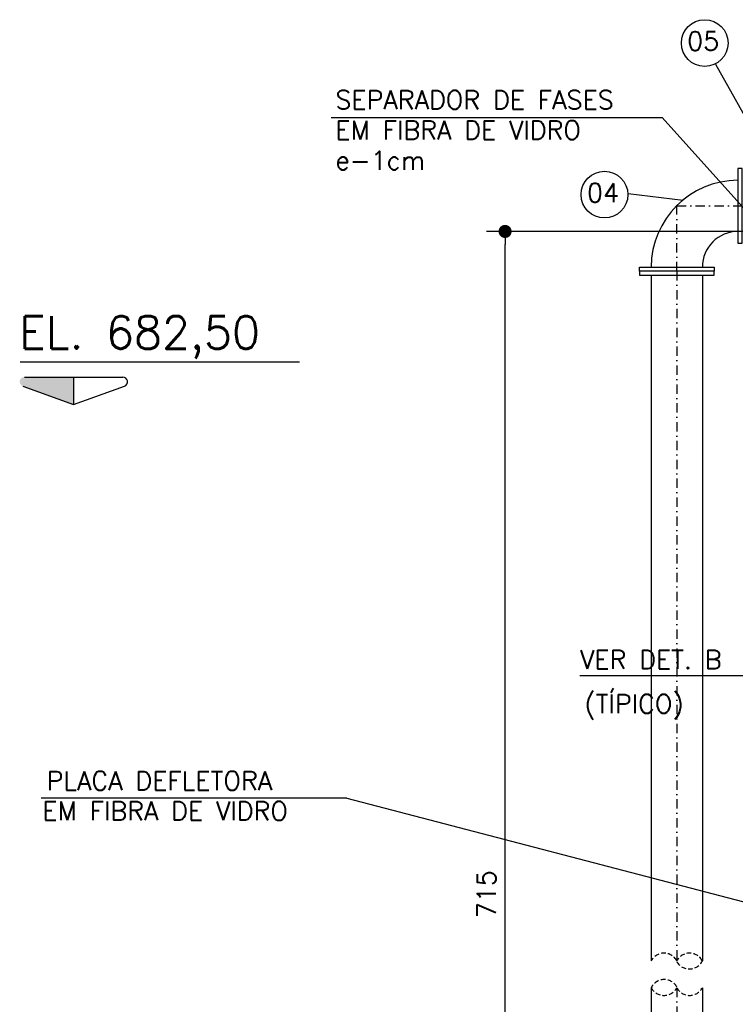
# Model space of a CAD drawing. Extents: x -5331 to -1301, y -1061 to 1809.
# Tile 3 of 25: x -4427 to -4043, y -446 to 82. Entities that reach past the tile are written whole.
import ezdxf

# ---------------------------------------------------------------- set-up
doc = ezdxf.new("R2010")
doc.units = 0
doc.header["$LTSCALE"] = 10
doc.header["$MEASUREMENT"] = 0
for name, pattern in [('CENTERX2', [101.6, 63.5, -12.7, 12.7, -12.7]), ('DASHDOT', [1, 0.5, -0.25, 0, -0.25]), ('HIDDEN', [0.375, 0.25, -0.125])]:
    doc.linetypes.add(name, pattern=pattern)
doc.layers.get('0').update_dxf_attribs({"linetype": 'CONTINUOUS'})
doc.layers.get('DEFPOINTS').update_dxf_attribs({"linetype": 'CONTINUOUS'})
for name, color, linetype in [('BAR-EIXOS', 9, 'DASHDOT'), ('BAR-PECAS', 3, 'CONTINUOUS'), ('EIXO', 7, 'DASHDOT'), ('RELAÇÀO', 2, 'CONTINUOUS')]:
    doc.layers.add(name, color=color, linetype=linetype)
doc.styles.add('ROMANS', font='romans.shx')
doc.dimstyles.new('DIM1', dxfattribs={"dimtxt": 10, "dimasz": 7, "dimexe": 10, "dimexo": 20, "dimgap": 5, "dimtad": 1, "dimdec": 0, "dimzin": 0, "dimdsep": 46, "dimtxsty": 'ROMANS', "dimblk1": 'DOT', "dimblk2": 'DOT', "dimsah": 1, "dimcen": 0, "dimclrd": 9, "dimclre": 9, "dimclrt": 3, "dimadec": 0, "dimazin": 0, "dimtfac": 1e-07, "dimtdec": 0, "dimtix": 1, "dimtmove": 2, "dimatfit": 3, "dimldrblk": 'DOT', "dimfxl": 0, "dimtolj": 1, "dimtzin": 0, "dimlwd": -1, "dimlwe": -1, "dimarcsym": 0})

# ---------------------------------------------------------------- blocks, each defined once
blk = doc.blocks.new('DOT')
at = {"color": 0, "linetype": 'ByBlock'}
blk.add_line((-0.5, 0), (-1, 0), dxfattribs=at)
at = {"color": 0, "linetype": 'ByBlock', "const_width": 0.5}
blk.add_lwpolyline([(-0.25, 0, 1), (0.25, 0, 1)], format="xyb", close=True, dxfattribs=at)
blk = doc.blocks.new('*D124')
at = {"color": 9}
for p, q in [((-4033.4, -31.58), (-4176.46, -31.58)), ((-4166.46, -734.58), (-4166.46, -38.58)), ((-4033.4, -741.58), (-4176.46, -741.58))]:
    blk.add_line(p, q, dxfattribs=at)
at = {"layer": 'DEFPOINTS', "color": 0}
for p in [(-4166.46, -31.58), (-4013.4, -31.58), (-4013.4, -741.58)]:
    blk.add_point(p, dxfattribs=at)
at = {"color": 9, "xscale": 7, "yscale": 7, "zscale": 7}
for p, rotation in [((-4166.46, -31.58), 90), ((-4166.46, -741.58), 270)]:
    blk.add_blockref('DOT', p, dxfattribs=dict(at, rotation=rotation))
at = {"color": 3, "insert": (-4176.46, -386.58), "char_height": 10, "attachment_point": 5, "rotation": 90, "style": 'ROMANS'}
blk.add_mtext('\\A1;715', dxfattribs=at)
blk = doc.blocks.new('_DOT')
at = {"color": 0, "linetype": 'ByBlock'}
blk.add_line((-0.5, 0), (-1, 0), dxfattribs=at)
at = {"color": 0, "linetype": 'ByBlock', "const_width": 0.5}
blk.add_lwpolyline([(-0.25, 0, 1), (0.25, 0, 1)], format="xyb", close=True, dxfattribs=at)
blk = doc.blocks.new('BB-1-CC01-N10-D250-S0')
at = {"layer": 'BAR-EIXOS'}
for p, q in [((-35, 0), (0, 0)), ((0, 0), (0, -35))]:
    blk.add_line(p, q, dxfattribs=at)
at = {"layer": 'BAR-PECAS'}
for points in [[(-35, 20), (-32.8, 20), (-32.8, -20), (-35, -20)], [(20, -35), (20, -32.8), (-20, -32.8), (-20, -35)]]:
    blk.add_lwpolyline(points, close=True, dxfattribs=at)
for radius in [46.5, 19.1]:
    blk.add_arc((-32.8, -32.8), radius, 0, 90, dxfattribs=at)

msp = doc.modelspace()

# ---------------------------------------------------------------- hatches: boundary and pattern name
at = {"layer": 'RELAÇÀO', "ltscale": 0.2}
msp.add_hatch(color=2, dxfattribs=at).paths.add_polyline_path([(-4397.62, -109.6), (-4397.63, -124.22), (-4424.86, -114.43, -0.841128), (-4424.02, -109.58)])

# ---------------------------------------------------------------- linework, layer by layer
at = {"color": 9}
for p, q in [((-4053.67, 58.08), (-4019.16, -3.94)), ((-4259.62, 29.45), (-4082.32, 29.45)), ((-4082.32, 29.45), (-3840.24, -239.89)), ((-4100.55, -11.31), (-4071.13, -14.8)), ((-4027.42, -269.56), (-4126.34, -269.56)), ((-4251.3, -335.21), (-4414.97, -335.21)), ((-4251.3, -335.21), (-3945.2, -415.15))]:
    msp.add_line(p, q, dxfattribs=at)
for centre in [(-4059.52, 69.33), (-4113.21, -11.88)]:
    msp.add_circle(centre, 12.5, dxfattribs=at)
at = {"color": 7, "linetype": 'HIDDEN'}
for centre, start, end in [((-4081.33, -425.88), 27.7359, 152.2641), ((-4067.63, -425.88), 27.7359, 152.2641), ((-4067.74, -418.89), 209.4979, 334.026), ((-4081.22, -440.03), 29.4979, 154.026), ((-4081.33, -433.04), 207.7359, 332.2641), ((-4067.63, -433.04), 207.7359, 332.2641)]:
    msp.add_arc(centre, 7.74, start, end, dxfattribs=at)
at = {"layer": 'BAR-EIXOS'}
for p, q in [((-4074.48, -52.88), (-4074.48, -422.28)), ((-4074.48, -436.64), (-4074.48, -632.88))]:
    msp.add_line(p, q, dxfattribs=at)
at = {"layer": 'BAR-PECAS'}
for p, q in [((-4088.18, -55.08), (-4088.18, -422.28)), ((-4060.78, -55.08), (-4060.78, -422.28)), ((-4088.18, -436.64), (-4088.18, -630.68)), ((-4060.78, -436.64), (-4060.78, -630.68))]:
    msp.add_line(p, q, dxfattribs=at)
msp.add_lwpolyline([(-4054.48, -52.88), (-4094.48, -52.88), (-4094.48, -55.08), (-4054.48, -55.08)], close=True, dxfattribs=at)
at = {"layer": 'EIXO', "color": 5, "linetype": 'CENTERX2', "ltscale": 1.5}
msp.add_line((-4276.66, -101.58), (-4426.31, -101.58), dxfattribs=at)
at = {"layer": 'RELAÇÀO', "color": 2}
for p, q in [((-4424.02, -109.58), (-4371.22, -109.62)), ((-4397.62, -109.6), (-4397.63, -124.22)), ((-4424.86, -114.43), (-4397.63, -124.22)), ((-4397.63, -124.22), (-4370.38, -114.48))]:
    msp.add_line(p, q, dxfattribs=at)
msp.add_arc((-4371.22, -112.12), 2.5, 289.7739, 90.0465, dxfattribs=at)

# ---------------------------------------------------------------- block references
at = {"layer": 'BAR-PECAS', "rotation": 90}
msp.add_blockref('BB-1-CC01-N10-D250-S0', (-4074.48, -17.88), dxfattribs=at)

# ---------------------------------------------------------------- texts
at = {"color": 2, "style": 'ROMANS'}
for s, p in [('05', (-4068.92, 65.39)), ('04', (-4122.61, -15.82))]:
    msp.add_text(s, height=10, dxfattribs=at).set_placement(p)
at = {"color": 3, "style": 'ROMANS'}
for s, p in [('SEPARADOR DE FASES', (-4257.4, 33.88)), ('EM FIBRA DE VIDRO', (-4257.4, 17.69)), ('e-1cm', (-4257.4, 1.5)), ('VER DET. B', (-4126.34, -265.9)), ('(TÍPICO)', (-4123.96, -289.61)), ('PLACA DEFLETORA', (-4412.12, -330.79)), ('EM FIBRA DE VIDRO', (-4414.38, -346.98))]:
    msp.add_text(s, height=10, dxfattribs=at).set_placement(p)
at = {"color": 5, "style": 'ROMANS'}
msp.add_text('EL. 682,50', height=17.5, dxfattribs=at).set_placement((-4426.78, -94.38))

# ---------------------------------------------------------------- dimensions: what is measured, and where the dimension line sits
at = {"color": 2}
dim = msp.add_linear_dim(base=(-4166.46, -31.58), p1=(-4013.4, -741.58), p2=(-4013.4, -31.58), angle=90, text='715', dimstyle='DIM1', override={"dimclrd": 9, "dimclre": 9, "dimclrt": 3}, dxfattribs=at)
dim.commit()
dim.dimension.update_dxf_attribs({"geometry": '*D124', "text_midpoint": (-4176.46, -386.58)})

doc.saveas('drawing.dxf')
